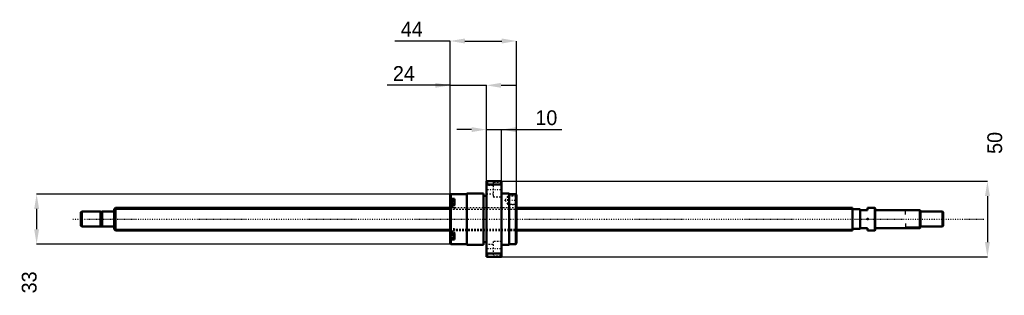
# Model space of a CAD drawing. Header units: millimetres. Extents: x -63 to 590, y -50 to 132.
import ezdxf

# ---------------------------------------------------------------- set-up
doc = ezdxf.new("R2010")
doc.units = ezdxf.units.MM
doc.linetypes.add('Center', pattern=[1.5, 0.45, -0.5, 0.05, -0.5])
doc.linetypes.add('Dashed', pattern=[2, 1, -1])
for name, color, linetype, lineweight in [('2d ConnectionPoints', 7, 'Continuous', 50), ('AM_0', 7, 'Continuous', 50), ('AM_4', 3, 'Continuous', 25), ('AM_5', 3, 'Continuous', 25), ('AM_7', 7, 'Center', 25), ('AM_9', 6, 'Dashed', 25)]:
    doc.layers.add(name, color=color, linetype=linetype, lineweight=lineweight)
doc.dimstyles.new('ISO-25', dxfattribs={"dimtxt": 2.5, "dimasz": 2.5, "dimexe": 1.25, "dimexo": 0.625, "dimtad": 1, "dimtxsty": 'Standard', "dimcen": 2.5, "dimadec": 0, "dimazin": 0, "dimtfac": 1, "dimtmove": 0, "dimatfit": 3, "dimfxl": 0, "dimarcsym": 0})

# ---------------------------------------------------------------- blocks, each defined once
blk = doc.blocks.new('1_BNK_1510_5_6G0_571LC5Y0_Nut_0_in_BNK1510_5_6G0_571LC5Y_266_50__4')
at = {"layer": 'AM_0'}
for p, q in [((256.5, 25), (246.5, 25)), ((246.5, 25), (246.5, -25)), ((246.5, 22.25), (247, 22.87)), ((247, 25), (247, 22.87)), ((247, 22.87), (256, 22.87)), ((256, 25), (256, 22.87)), ((256, 22.87), (256.5, 22.25)), ((256.5, 25), (256.5, -25)), ((223, 16.5), (222.5, 16)), ((222.5, 16), (222.5, -16)), ((222.5, 13.15), (223, 13.51)), ((233.5, 16.5), (223, 16.5)), ((223, 16.5), (223, 13.51)), ((225.5, 13.51), (223, 13.51)), ((225.5, 13.51), (225.5, 9.48)), ((233.5, 17), (233.5, -17)), ((244.5, 17), (233.5, 17)), ((244.5, 17), (244.5, -17)), ((246.5, 15.3), (244.5, 15.3)), ((261.5, 17), (256.5, 17)), ((261.5, 17), (261.5, -17)), ((266, 16.5), (261.5, 16.5)), ((266, 16.5), (266, -16.5)), ((266.5, 16), (266, 16.5)), ((266.5, 16), (266.5, -16)), ((223, 9.48), (222.5, 9.12)), ((225.5, 12.12), (222.78, 12.12)), ((225.5, 9.48), (223, 9.48)), ((223, 9.48), (223, -9.48)), ((222.5, -9.12), (223, -9.48)), ((222.78, -12.12), (225.5, -12.12)), ((225.5, -9.48), (223, -9.48)), ((225.5, -9.48), (225.5, -13.51)), ((223, -13.51), (222.5, -13.15)), ((222.5, -16), (223, -16.5)), ((225.5, -13.51), (223, -13.51)), ((223, -13.51), (223, -16.5)), ((223, -16.5), (233.5, -16.5)), ((233.5, -17), (244.5, -17)), ((244.5, -15.3), (246.5, -15.3)), ((256.5, -17), (261.5, -17)), ((261.5, -16.5), (266, -16.5)), ((266, -16.5), (266.5, -16)), ((247, -22.87), (246.5, -22.25)), ((246.5, -25), (256.5, -25)), ((247, -22.87), (247, -25)), ((256, -22.87), (247, -22.87)), ((256.5, -22.25), (256, -22.87)), ((256, -22.87), (256, -25))]:
    blk.add_line(p, q, dxfattribs=at)
for centre, start, end in [((222.78, 11.84), 90, 180), ((222.78, -11.84), 180, 270)]:
    blk.add_arc(centre, 0.275, start, end, dxfattribs=at)
at = {"layer": 'AM_4'}
for p, q in [((222.78, 12.12), (222.78, 9.31)), ((222.78, -9.31), (222.78, -12.12))]:
    blk.add_line(p, q, dxfattribs=at)
at = {"layer": 'AM_5', "linetype": 'Dashed'}
for p, q in [((260.8, 15.09), (261.5, 15.5)), ((266.5, 15.5), (261.5, 15.5)), ((261.5, 15.5), (261.5, 9.5)), ((260.8, 9.91), (261.5, 9.5)), ((266.5, 9.5), (261.5, 9.5))]:
    blk.add_line(p, q, dxfattribs=at)
at = {"layer": 'AM_7'}
for p, q in [((246, 19.49), (257, 19.49)), ((222.35, 9.37), (225.65, 9.37)), ((258.62, 12.5), (266.88, 12.5)), ((222.35, -9.37), (225.65, -9.37)), ((246, -19.49), (257, -19.49))]:
    blk.add_line(p, q, dxfattribs=at)
at = {"layer": 'AM_9'}
for p, q in [((251, 22.24), (246.5, 22.24)), ((251, 24.24), (251, 14.74)), ((256.5, 24.24), (251, 24.24)), ((246.5, 16.74), (251, 16.74)), ((251, 14.74), (256.5, 14.74)), ((260.5, 15.09), (259, 12.5)), ((260.5, 15.09), (260.5, 9.91)), ((266.09, 15.09), (260.5, 15.09)), ((266.5, 15.5), (266.09, 15.09)), ((266.09, 15.09), (266.09, 9.91)), ((225.5, 11.38), (222.5, 11.38)), ((224.35, 10.76), (222.5, 10.76)), ((224.35, 10.39), (222.5, 10.39)), ((224.35, 9.74), (222.5, 9.74)), ((224.35, 9), (222.5, 9)), ((224.35, 8.35), (222.5, 8.35)), ((224.35, 7.97), (222.5, 7.97)), ((266.5, 7.5), (222.5, 7.5)), ((225.5, 7.35), (222.5, 7.35)), ((222.78, 9.31), (222.78, 6.62)), ((222.78, 6.62), (225.5, 6.62)), ((224.35, 10.76), (224.35, 7.97)), ((225.5, 9.48), (225.5, 6.52)), ((259, 12.5), (260.5, 9.91)), ((260.5, 9.91), (266.09, 9.91)), ((266.09, 9.91), (266.5, 9.5)), ((222.5, 6.52), (225.5, 6.52)), ((225.5, -6.52), (222.5, -6.52)), ((225.5, -6.52), (225.5, -9.48)), ((225.5, -7.35), (222.5, -7.35)), ((222.5, -7.5), (266.5, -7.5)), ((224.35, -7.97), (222.5, -7.97)), ((224.35, -8.35), (222.5, -8.35)), ((224.35, -9), (222.5, -9)), ((224.35, -9.74), (222.5, -9.74)), ((224.35, -10.39), (222.5, -10.39)), ((224.35, -10.76), (222.5, -10.76)), ((225.5, -11.38), (222.5, -11.38)), ((222.78, -6.62), (222.78, -9.31)), ((225.5, -6.62), (222.78, -6.62)), ((224.35, -7.97), (224.35, -10.76)), ((251, -16.74), (246.5, -16.74)), ((251, -14.74), (251, -24.24)), ((256.5, -14.74), (251, -14.74)), ((246.5, -22.24), (251, -22.24)), ((251, -24.24), (256.5, -24.24))]:
    blk.add_line(p, q, dxfattribs=at)
for centre, start, end in [((222.78, 6.89), 180, 270), ((222.78, -6.89), 90, 180)]:
    blk.add_arc(centre, 0.275, start, end, dxfattribs=at)
blk = doc.blocks.new('2_BNK_1510_5_6G0_571LC5Y_Shaft_0_in_BNK1510_5_6G0_571LC5Y_266_50__4')
at = {"layer": 'AM_0'}
for p, q in [((0.92, 7.5), (0, 6.58)), ((0, 6.58), (0, -6.58)), ((222.5, 7.5), (0.92, 7.5)), ((0.92, 7.5), (0.92, -7.5)), ((489, 7.5), (266.5, 7.5)), ((489, 7.5), (489, -7.5)), ((503.8, 7.5), (499, 7.5)), ((499, 7.5), (499, 6)), ((503.8, 7.5), (503.8, -7.5)), ((504, 7.3), (503.8, 7.5)), ((504, 7.3), (504, -7.3)), ((-21.5, 5), (-22, 4.5)), ((-22, 4.5), (-22, -4.5)), ((-21.5, 5), (-21.5, -5)), ((-9.15, 5), (-21.5, 5)), ((-9.15, 5), (-9.15, -5)), ((-8, 4.8), (-9.15, 4.8)), ((-8, 5), (-8, -5)), ((-0.2, 5), (-8, 5)), ((494, 6.5), (489, 6.5)), ((494, 6.5), (494, -6.5)), ((494, 6), (499, 6)), ((533.5, 6), (504.2, 6)), ((533.5, 6), (533.5, -6)), ((534, 5.5), (533.5, 6)), ((534, 5.5), (534, -5.5)), ((548.5, 5), (534, 5)), ((548.5, 5), (548.5, -5)), ((549, 4.5), (548.5, 5)), ((549, 4.5), (549, -4.5)), ((-22, -4.5), (-21.5, -5)), ((-21.5, -5), (-9.15, -5)), ((-9.15, -4.8), (-8, -4.8)), ((-8, -5), (-0.2, -5)), ((489, -6.5), (494, -6.5)), ((499, -6), (494, -6)), ((499, -6), (499, -7.5)), ((504.2, -6), (533.5, -6)), ((533.5, -6), (534, -5.5)), ((534, -5), (548.5, -5)), ((548.5, -5), (549, -4.5)), ((0, -6.58), (0.92, -7.5)), ((0.92, -7.5), (222.5, -7.5)), ((266.5, -7.5), (489, -7.5)), ((499, -7.5), (503.8, -7.5)), ((503.8, -7.5), (504, -7.3))]:
    blk.add_line(p, q, dxfattribs=at)
for centre, start, end in [((-0.2, 5.2), 270, 0), ((504.2, 6.2), 180, 270), ((-0.2, -5.2), 360, 90), ((504.2, -6.2), 90, 180)]:
    blk.add_arc(centre, 0.2, start, end, dxfattribs=at)
at = {"layer": 'AM_4'}
for p, q in [((-0.2, 5), (-0.2, -5)), ((504.2, 6), (504.2, -6))]:
    blk.add_line(p, q, dxfattribs=at)
at = {"layer": 'AM_5'}
for p, q in [((0, 6.58), (222.5, 6.58)), ((266.5, 6.58), (489, 6.58)), ((489, 3.75), (489, 6.58)), ((534, 5.3865), (524, 5.3865)), ((524, 3), (524, 5.3865)), ((489, -3.75), (489, -6.58)), ((524, -3), (524, -5.3865)), ((534, -5.3865), (524, -5.3865)), ((0, -6.58), (222.5, -6.58)), ((266.5, -6.58), (489, -6.58))]:
    blk.add_line(p, q, dxfattribs=at)
at = {"layer": 'AM_5', "linetype": 'Dashed'}
for p, q in [((222.5, 6.58), (266.5, 6.58)), ((222.5, -6.58), (266.5, -6.58))]:
    blk.add_line(p, q, dxfattribs=at)
at = {"layer": 'AM_7'}
blk.add_line((-27.45, 0), (576.45, 0), dxfattribs=at)
at = {"layer": 'AM_9'}
for p, q in [((266.5, 7.5), (222.5, 7.5)), ((222.5, -7.5), (266.5, -7.5))]:
    blk.add_line(p, q, dxfattribs=at)
blk = doc.blocks.new('*D3')
at = {"layer": 'AM_5', "color": 0, "lineweight": -2}
for p, q in [((222.5, 88.57), (180.772, 88.57)), ((212.72, 88.57), (202.94, 88.57)), ((222.5, 16), (222.5, 88.57)), ((222.5, 88.57), (246.5, 88.57)), ((246.5, 25), (246.5, 88.57)), ((256.28, 88.57), (266.06, 88.57))]:
    blk.add_line(p, q, dxfattribs=at)
at = {"layer": 'AM_5', "color": 0}
for points in [[(212.72, 86.94), (212.72, 90.2), (222.5, 88.57)], [(256.28, 90.2), (256.28, 86.94), (246.5, 88.57)]]:
    blk.add_solid(points, dxfattribs=at)
at = {"layer": 'Defpoints', "color": 0}
for p in [(246.5, 88.57), (246.5, 25), (222.5, 16)]:
    blk.add_point(p, dxfattribs=at)
at = {"layer": 'AM_5', "color": 0, "insert": (191.856, 96.394), "char_height": 9.78, "attachment_point": 5}
blk.add_mtext('24', dxfattribs=at)
blk = doc.blocks.new('*D4')
at = {"layer": 'AM_5', "color": 0, "lineweight": -2}
for p, q in [((223, 16.5), (-51.34, 16.5)), ((-51.34, 6.72), (-51.34, -6.72)), ((223, -16.5), (-51.34, -16.5))]:
    blk.add_line(p, q, dxfattribs=at)
at = {"layer": 'AM_5', "color": 0}
for points in [[(-49.71, 6.72), (-52.97, 6.72), (-51.34, 16.5)], [(-52.97, -6.72), (-49.71, -6.72), (-51.34, -16.5)]]:
    blk.add_solid(points, dxfattribs=at)
at = {"layer": 'Defpoints', "color": 0}
for p in [(223, 16.5), (-51.34, -16.5), (223, -16.5)]:
    blk.add_point(p, dxfattribs=at)
at = {"layer": 'AM_5', "color": 0, "insert": (-56.23, -41.928), "char_height": 9.78, "attachment_point": 5, "rotation": 90}
blk.add_mtext('33', dxfattribs=at)
blk = doc.blocks.new('*D5')
at = {"layer": 'AM_5', "color": 0, "lineweight": -2}
for p, q in [((236.72, 59.23), (226.94, 59.23)), ((246.5, 25), (246.5, 59.23)), ((246.5, 59.23), (256.5, 59.23)), ((256.5, 25), (256.5, 59.23)), ((256.5, 59.23), (296.37, 59.23)), ((266.28, 59.23), (276.06, 59.23))]:
    blk.add_line(p, q, dxfattribs=at)
at = {"layer": 'AM_5', "color": 0}
for points in [[(236.72, 57.6), (236.72, 60.86), (246.5, 59.23)], [(266.28, 60.86), (266.28, 57.6), (256.5, 59.23)]]:
    blk.add_solid(points, dxfattribs=at)
at = {"layer": 'Defpoints', "color": 0}
for p in [(256.5, 59.23), (246.5, 25), (256.5, 25)]:
    blk.add_point(p, dxfattribs=at)
at = {"layer": 'AM_5', "color": 0, "insert": (286.21, 67.05), "char_height": 9.78, "attachment_point": 5}
blk.add_mtext('10', dxfattribs=at)
blk = doc.blocks.new('*D6')
at = {"layer": 'AM_5', "color": 0, "lineweight": -2}
for p, q in [((222.5, 117.91), (185.988, 117.91)), ((222.5, 16), (222.5, 117.91)), ((232.28, 117.91), (256.72, 117.91)), ((266.5, 16), (266.5, 117.91))]:
    blk.add_line(p, q, dxfattribs=at)
at = {"layer": 'AM_5', "color": 0}
for points in [[(232.28, 119.54), (232.28, 116.28), (222.5, 117.91)], [(256.72, 116.28), (256.72, 119.54), (266.5, 117.91)]]:
    blk.add_solid(points, dxfattribs=at)
at = {"layer": 'Defpoints', "color": 0}
for p in [(266.5, 117.91), (222.5, 16), (266.5, 16)]:
    blk.add_point(p, dxfattribs=at)
at = {"layer": 'AM_5', "color": 0, "insert": (197.072, 125.734), "char_height": 9.78, "attachment_point": 5}
blk.add_mtext('44', dxfattribs=at)
blk = doc.blocks.new('*D7')
at = {"layer": 'AM_5', "color": 0, "lineweight": -2}
for p, q in [((256.5, 25), (578.34, 25)), ((578.34, 15.22), (578.34, -15.22)), ((256.5, -25), (578.34, -25))]:
    blk.add_line(p, q, dxfattribs=at)
at = {"layer": 'AM_5', "color": 0}
for points in [[(579.97, 15.22), (576.71, 15.22), (578.34, 25)], [(576.71, -15.22), (579.97, -15.22), (578.34, -25)]]:
    blk.add_solid(points, dxfattribs=at)
at = {"layer": 'Defpoints', "color": 0}
for p in [(256.5, 25), (256.5, -25), (578.34, -25)]:
    blk.add_point(p, dxfattribs=at)
at = {"layer": 'AM_5', "color": 0, "insert": (583.23, 50.428), "char_height": 9.78, "attachment_point": 5, "rotation": 90}
blk.add_mtext('50', dxfattribs=at)

msp = doc.modelspace()

# ---------------------------------------------------------------- linework, layer by layer
at = {"layer": '2d ConnectionPoints'}
for p in [(0, 0), (499, 0)]:
    msp.add_point(p, dxfattribs=at)

# ---------------------------------------------------------------- block references
for name in ['1_BNK_1510_5_6G0_571LC5Y0_Nut_0_in_BNK1510_5_6G0_571LC5Y_266_50__4', '2_BNK_1510_5_6G0_571LC5Y_Shaft_0_in_BNK1510_5_6G0_571LC5Y_266_50__4']:
    msp.add_blockref(name, (0, 0))

# ---------------------------------------------------------------- dimensions: what is measured, and where the dimension line sits
at = {"layer": 'AM_5'}
for base, p1, p2, text, picture, middle in [((266.5, 117.91), (222.5, 16), (266.5, 16), '44', '*D6', (197.072, 117.91)), ((246.5, 88.57), (222.5, 16), (246.5, 25), '24', '*D3', (191.856, 88.57)), ((256.5, 59.23), (246.5, 25), (256.5, 25), '10', '*D5', (286.213, 59.23))]:
    dim = msp.add_linear_dim(base=base, p1=p1, p2=p2, text=text, dimstyle='ISO-25', override={"dimtxt": 9.78, "dimasz": 9.78, "dimexe": 0, "dimexo": 0, "dimgap": 2.934}, dxfattribs=at)
    dim.commit()
    dim.dimension.update_dxf_attribs({"geometry": picture, "text_midpoint": middle, "dimtype": 160})
for base, p1, p2, text, picture, middle in [((578.34, -25), (256.5, 25), (256.5, -25), '50', '*D7', (583.23, 50.428)), ((-51.34, -16.5), (223, 16.5), (223, -16.5), '33', '*D4', (-56.23, -41.928))]:
    dim = msp.add_linear_dim(base=base, p1=p1, p2=p2, angle=90, text=text, dimstyle='ISO-25', override={"dimtxt": 9.78, "dimasz": 9.78, "dimexe": 0, "dimexo": 0, "dimgap": 2.934}, dxfattribs=at)
    dim.commit()
    dim.dimension.update_dxf_attribs({"geometry": picture, "text_midpoint": middle, "dimtype": 160, "text_rotation": 90})

doc.saveas('drawing.dxf')
